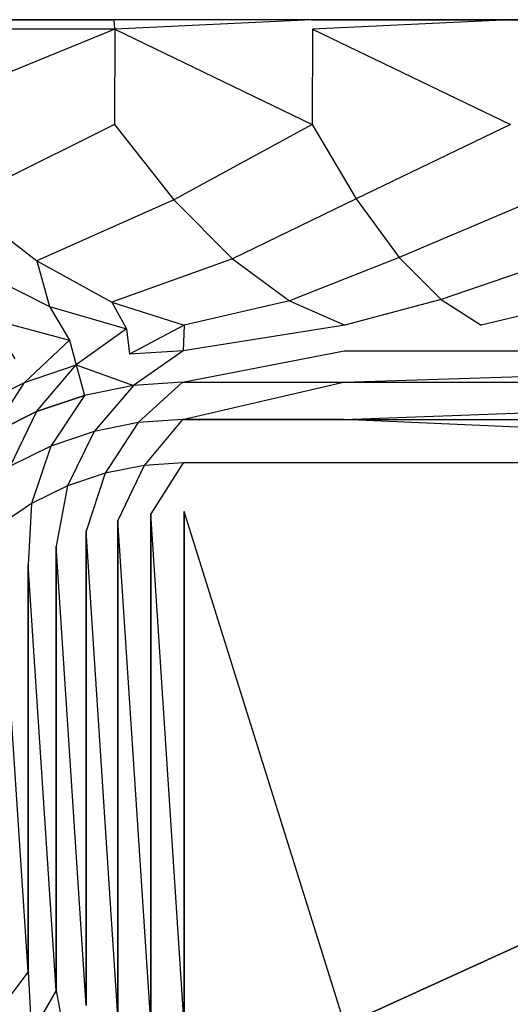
# Model space of a CAD drawing. Extents: x 0 to 1.9, y -0.8 to 0.
# Tile 4 of 13: x 0.47 to 0.74, y -0.53 to 0. Entities that reach past the tile are written whole.
import ezdxf

# ---------------------------------------------------------------- set-up
doc = ezdxf.new("R2010")
doc.units = 0
for name, color, linetype in [('L2_UBA190NAT7V_01_2___REPLACEMT', 7, 'CONTINUOUS'), ('L3_UBA190NAT7V_01_1___REPLACEMT', 7, 'CONTINUOUS'), ('L4_UBA190NAT7V_01_0_2___REPLACE', 7, 'CONTINUOUS'), ('L5_UBA190NAT7V_01_0_1___REPLACE', 7, 'CONTINUOUS')]:
    doc.layers.add(name, color=color, linetype=linetype)

msp = doc.modelspace()

# ---------------------------------------------------------------- linework, layer by layer
at = {"layer": 'L2_UBA190NAT7V_01_2___REPLACEMT', "color": 8}
for points, invisible_edges in [([(0.524794, 0, 0.47847), (0.398514, 0, 0.492745), (0.398646, -0.004992, 0.497493), (0.524794, 0, 0.47847)], 14), ([(0.525265, -0.004994, 0.48321), (0.524794, 0, 0.47847), (0.398646, -0.004992, 0.497493), (0.525265, -0.004994, 0.48321)], 14), ([(0.525265, -0.004994, 0.48321), (0.630875, 0, 0.469365), (0.524794, 0, 0.47847), (0.525265, -0.004994, 0.48321)], 13), ([(0.630875, 0, 0.469365), (0.525265, -0.004994, 0.48321), (0.631224, -0.004994, 0.474116), (0.630875, 0, 0.469365)], 14), ([(0.631224, -0.004994, 0.474116), (0.737144, 0, 0.462858), (0.630875, 0, 0.469365), (0.631224, -0.004994, 0.474116)], 13), ([(0.737144, 0, 0.462858), (0.631224, -0.004994, 0.474116), (0.737377, -0.004994, 0.467616), (0.737144, 0, 0.462858)], 14), ([(0.737377, -0.004994, 0.467616), (0.84354, 0, 0.458952), (0.737144, 0, 0.462858), (0.737377, -0.004994, 0.467616)], 13)]:
    msp.add_3dface(points, dxfattribs=dict(at, invisible_edges=invisible_edges))
at = {"layer": 'L3_UBA190NAT7V_01_1___REPLACEMT', "color": 8}
for points, invisible_edges in [([(0.398514, 0, 0.43), (0.737144, 0, 0.462858), (1.501486, 0, 0.43), (0.398514, 0, 0.43)], 13), ([(0.737144, 0, 0.462858), (0.398514, 0, 0.43), (0.630875, 0, 0.469365), (0.737144, 0, 0.462858)], 10), ([(0.630875, 0, 0.469365), (0.398514, 0, 0.43), (0.524794, 0, 0.47847), (0.630875, 0, 0.469365)], 13), ([(0.524794, 0, 0.47847), (0.398514, 0, 0.43), (0.398514, 0, 0.492745), (0.524794, 0, 0.47847)], 10), ([(1.501486, 0, 0.43), (0.737144, 0, 0.462858), (0.84354, 0, 0.458952), (1.501486, 0, 0.43)], 13)]:
    msp.add_3dface(points, dxfattribs=dict(at, invisible_edges=invisible_edges))
at = {"layer": 'L4_UBA190NAT7V_01_0_2___REPLACE', "color": 8}
for points, invisible_edges in [([(0.4, -0.056091, 0.494911), (0.525265, -0.004994, 0.48321), (0.398646, -0.004992, 0.497493), (0.4, -0.056091, 0.494911)], 13), ([(0.525265, -0.004994, 0.48321), (0.4, -0.056091, 0.494911), (0.525026, -0.056091, 0.480808), (0.525265, -0.004994, 0.48321)], 14), ([(0.631047, -0.056091, 0.471709), (0.525265, -0.004994, 0.48321), (0.525026, -0.056091, 0.480808), (0.631047, -0.056091, 0.471709)], 13), ([(0.525265, -0.004994, 0.48321), (0.631047, -0.056091, 0.471709), (0.631224, -0.004994, 0.474116), (0.525265, -0.004994, 0.48321)], 14), ([(0.737259, -0.056091, 0.465205), (0.631224, -0.004994, 0.474116), (0.631047, -0.056091, 0.471709), (0.737259, -0.056091, 0.465205)], 13), ([(0.631224, -0.004994, 0.474116), (0.737259, -0.056091, 0.465205), (0.737377, -0.004994, 0.467616), (0.631224, -0.004994, 0.474116)], 14)]:
    msp.add_3dface(points, dxfattribs=dict(at, invisible_edges=invisible_edges))
at = {"layer": 'L5_UBA190NAT7V_01_0_1___REPLACE', "color": 8}
for points, invisible_edges in [([(0.4, -0.056091, 0.494911), (0.442087, -0.097351, 0.401269), (0.525026, -0.056091, 0.480808), (0.4, -0.056091, 0.494911)], 14), ([(0.525026, -0.056091, 0.480808), (0.442087, -0.097351, 0.401269), (0.556883, -0.096598, 0.39024), (0.525026, -0.056091, 0.480808)], 14), ([(0.525026, -0.056091, 0.480808), (0.556883, -0.096598, 0.39024), (0.631047, -0.056091, 0.471709), (0.525026, -0.056091, 0.480808)], 14), ([(0.631047, -0.056091, 0.471709), (0.556883, -0.096598, 0.39024), (0.654632, -0.096029, 0.383244), (0.631047, -0.056091, 0.471709)], 14), ([(0.631047, -0.056091, 0.471709), (0.654632, -0.096029, 0.383244), (0.737259, -0.056091, 0.465205), (0.631047, -0.056091, 0.471709)], 14), ([(0.737259, -0.056091, 0.465205), (0.654632, -0.096029, 0.383244), (0.752566, -0.095628, 0.378211), (0.737259, -0.056091, 0.465205)], 14), ([(0.442087, -0.097351, 0.401269), (0.483426, -0.129189, 0.303676), (0.556883, -0.096598, 0.39024), (0.442087, -0.097351, 0.401269)], 14), ([(0.442087, -0.097351, 0.401269), (0.446782, -0.131811, 0.307208), (0.483426, -0.129189, 0.303676), (0.442087, -0.097351, 0.401269)], 14), ([(0.556883, -0.096598, 0.39024), (0.483426, -0.129189, 0.303676), (0.588264, -0.128184, 0.296042), (0.556883, -0.096598, 0.39024)], 14), ([(0.556883, -0.096598, 0.39024), (0.588264, -0.128184, 0.296042), (0.654632, -0.096029, 0.383244), (0.556883, -0.096598, 0.39024)], 14), ([(0.654632, -0.096029, 0.383244), (0.588264, -0.128184, 0.296042), (0.677701, -0.127424, 0.291276), (0.654632, -0.096029, 0.383244)], 14), ([(0.654632, -0.096029, 0.383244), (0.677701, -0.127424, 0.291276), (0.752566, -0.095628, 0.378211), (0.654632, -0.096029, 0.383244)], 14), ([(0.752566, -0.095628, 0.378211), (0.677701, -0.127424, 0.291276), (0.767313, -0.126889, 0.287826), (0.752566, -0.095628, 0.378211)], 14), ([(0.446782, -0.131811, 0.307208), (0.4902, -0.15369, 0.204861), (0.483426, -0.129189, 0.303676), (0.446782, -0.131811, 0.307208)], 14), ([(0.446782, -0.131811, 0.307208), (0.457816, -0.160255, 0.207032), (0.4902, -0.15369, 0.204861), (0.446782, -0.131811, 0.307208)], 14), ([(0.483426, -0.129189, 0.303676), (0.523665, -0.151332, 0.202965), (0.588264, -0.128184, 0.296042), (0.483426, -0.129189, 0.303676)], 14), ([(0.483426, -0.129189, 0.303676), (0.4902, -0.15369, 0.204861), (0.523665, -0.151332, 0.202965), (0.483426, -0.129189, 0.303676)], 14), ([(0.588264, -0.128184, 0.296042), (0.523665, -0.151332, 0.202965), (0.618899, -0.150579, 0.199018), (0.588264, -0.128184, 0.296042)], 14), ([(0.588264, -0.128184, 0.296042), (0.618899, -0.150579, 0.199018), (0.677701, -0.127424, 0.291276), (0.588264, -0.128184, 0.296042)], 14), ([(0.677701, -0.127424, 0.291276), (0.618899, -0.150579, 0.199018), (0.700059, -0.15001, 0.196591), (0.677701, -0.127424, 0.291276)], 14), ([(0.677701, -0.127424, 0.291276), (0.700059, -0.15001, 0.196591), (0.767313, -0.126889, 0.287826), (0.677701, -0.127424, 0.291276)], 14), ([(0.767313, -0.126889, 0.287826), (0.700059, -0.15001, 0.196591), (0.781374, -0.149609, 0.194824), (0.767313, -0.126889, 0.287826)], 14), ([(0.4902, -0.15369, 0.204861), (0.531459, -0.165623, 0.1), (0.523665, -0.151332, 0.202965), (0.4902, -0.15369, 0.204861)], 14), ([(0.523665, -0.151332, 0.202965), (0.562459, -0.163591, 0.1), (0.618899, -0.150579, 0.199018), (0.523665, -0.151332, 0.202965)], 14), ([(0.523665, -0.151332, 0.202965), (0.531459, -0.165623, 0.1), (0.562459, -0.163591, 0.1), (0.523665, -0.151332, 0.202965)], 14), ([(0.618899, -0.150579, 0.199018), (0.562459, -0.163591, 0.1), (0.648528, -0.163591, 0.1), (0.618899, -0.150579, 0.199018)], 14), ([(0.618899, -0.150579, 0.199018), (0.648528, -0.163591, 0.1), (0.700059, -0.15001, 0.196591), (0.618899, -0.150579, 0.199018)], 14), ([(0.700059, -0.15001, 0.196591), (0.648528, -0.163591, 0.1), (0.721513, -0.163591, 0.1), (0.700059, -0.15001, 0.196591)], 14), ([(0.700059, -0.15001, 0.196591), (0.721513, -0.163591, 0.1), (0.781374, -0.149609, 0.194824), (0.700059, -0.15001, 0.196591)], 14), ([(0.781374, -0.149609, 0.194824), (0.721513, -0.163591, 0.1), (0.79463, -0.163591, 0.1), (0.781374, -0.149609, 0.194824)], 14), ([(0.457816, -0.160255, 0.207032), (0.500989, -0.171684, 0.1), (0.4902, -0.15369, 0.204861), (0.457816, -0.160255, 0.207032)], 14), ([(0.4902, -0.15369, 0.204861), (0.500989, -0.171684, 0.1), (0.531459, -0.165623, 0.1), (0.4902, -0.15369, 0.204861)], 14), ([(0.457816, -0.160255, 0.207032), (0.471572, -0.18167, 0.1), (0.500989, -0.171684, 0.1), (0.457816, -0.160255, 0.207032)], 14), ([(0.500989, -0.171684, 0.1), (0.504554, -0.184994, 0.072819), (0.531459, -0.165623, 0.1), (0.500989, -0.171684, 0.1)], 14), ([(0.531459, -0.165623, 0.1), (0.504554, -0.184994, 0.072819), (0.533037, -0.1793, 0.072835), (0.531459, -0.165623, 0.1)], 14), ([(0.531459, -0.165623, 0.1), (0.533037, -0.1793, 0.072835), (0.562459, -0.163591, 0.1), (0.531459, -0.165623, 0.1)], 14), ([(0.562459, -0.163591, 0.1), (0.533037, -0.1793, 0.072835), (0.561801, -0.177358, 0.072864), (0.562459, -0.163591, 0.1)], 14), ([(0.648528, -0.163591, 0.1), (0.561801, -0.177358, 0.072864), (0.648089, -0.177349, 0.072855), (0.648528, -0.163591, 0.1)], 14), ([(0.562459, -0.163591, 0.1), (0.561801, -0.177358, 0.072864), (0.648528, -0.163591, 0.1), (0.562459, -0.163591, 0.1)], 14), ([(1.178048, -0.177349, 0.072855), (1.337541, -0.163591, 0.1), (0.648089, -0.177349, 0.072855), (1.178048, -0.177349, 0.072855)], 10), ([(0.648089, -0.177349, 0.072855), (1.337541, -0.163591, 0.1), (1.251472, -0.163591, 0.1), (0.648089, -0.177349, 0.072855)], 13), ([(1.251472, -0.163591, 0.1), (0.648528, -0.163591, 0.1), (0.648089, -0.177349, 0.072855), (1.251472, -0.163591, 0.1)], 15), ([(0.648528, -0.163591, 0.1), (1.251472, -0.163591, 0.1), (0.958918, -0.163591, 0.1), (0.648528, -0.163591, 0.1)], 15), ([(0.648528, -0.163591, 0.1), (0.958918, -0.163591, 0.1), (0.79463, -0.163591, 0.1), (0.648528, -0.163591, 0.1)], 15), ([(0.648528, -0.163591, 0.1), (0.79463, -0.163591, 0.1), (0.721513, -0.163591, 0.1), (0.648528, -0.163591, 0.1)], 15), ([(0.476843, -0.194401, 0.072819), (0.500989, -0.171684, 0.1), (0.471572, -0.18167, 0.1), (0.476843, -0.194401, 0.072819)], 14), ([(0.500989, -0.171684, 0.1), (0.476843, -0.194401, 0.072819), (0.504554, -0.184994, 0.072819), (0.500989, -0.171684, 0.1)], 13), ([(0.504554, -0.184994, 0.072819), (0.535132, -0.196053, 0.049252), (0.533037, -0.1793, 0.072835), (0.504554, -0.184994, 0.072819)], 14), ([(0.561801, -0.177358, 0.072864), (0.533037, -0.1793, 0.072835), (0.535132, -0.196053, 0.049252), (0.561801, -0.177358, 0.072864)], 14), ([(0.561801, -0.177358, 0.072864), (0.535132, -0.196053, 0.049252), (0.561472, -0.194241, 0.049295), (0.561801, -0.177358, 0.072864)], 14), ([(0.648089, -0.177349, 0.072855), (0.561472, -0.194241, 0.049295), (0.64787, -0.194227, 0.049282), (0.648089, -0.177349, 0.072855)], 13), ([(0.561472, -0.194241, 0.049295), (0.648089, -0.177349, 0.072855), (0.561801, -0.177358, 0.072864), (0.561472, -0.194241, 0.049295)], 14), ([(1.178048, -0.177349, 0.072855), (0.64787, -0.194227, 0.049282), (1.177829, -0.194227, 0.049282), (1.178048, -0.177349, 0.072855)], 13), ([(0.64787, -0.194227, 0.049282), (1.178048, -0.177349, 0.072855), (0.648089, -0.177349, 0.072855), (0.64787, -0.194227, 0.049282)], 14), ([(0.471572, -0.18167, 0.1), (0.450597, -0.207344, 0.072819), (0.476843, -0.194401, 0.072819), (0.471572, -0.18167, 0.1)], 13), ([(0.483305, -0.210005, 0.049228), (0.504554, -0.184994, 0.072819), (0.476843, -0.194401, 0.072819), (0.483305, -0.210005, 0.049228)], 14), ([(0.504554, -0.184994, 0.072819), (0.483305, -0.210005, 0.049228), (0.508924, -0.201308, 0.049228), (0.504554, -0.184994, 0.072819)], 13), ([(0.535132, -0.196053, 0.049252), (0.504554, -0.184994, 0.072819), (0.508924, -0.201308, 0.049228), (0.535132, -0.196053, 0.049252)], 13), ([(0.459041, -0.221971, 0.049228), (0.476843, -0.194401, 0.072819), (0.450597, -0.207344, 0.072819), (0.459041, -0.221971, 0.049228)], 14), ([(0.476843, -0.194401, 0.072819), (0.459041, -0.221971, 0.049228), (0.483305, -0.210005, 0.049228), (0.476843, -0.194401, 0.072819)], 13), ([(0.537742, -0.215882, 0.029252), (0.561472, -0.194241, 0.049295), (0.535132, -0.196053, 0.049252), (0.537742, -0.215882, 0.029252)], 13), ([(0.561472, -0.194241, 0.049295), (0.537742, -0.215882, 0.029252), (0.561472, -0.214241, 0.029295), (0.561472, -0.194241, 0.049295)], 14), ([(0.64787, -0.194227, 0.049282), (0.561472, -0.214241, 0.029295), (0.64787, -0.214227, 0.029282), (0.64787, -0.194227, 0.049282)], 13), ([(0.561472, -0.214241, 0.029295), (0.64787, -0.194227, 0.049282), (0.561472, -0.194241, 0.049295), (0.561472, -0.214241, 0.029295)], 14), ([(1.177829, -0.194227, 0.049282), (0.64787, -0.214227, 0.029282), (1.177829, -0.214227, 0.029282), (1.177829, -0.194227, 0.049282)], 13), ([(0.64787, -0.214227, 0.029282), (1.177829, -0.194227, 0.049282), (0.64787, -0.194227, 0.049282), (0.64787, -0.214227, 0.029282)], 14), ([(0.514101, -0.220626, 0.029228), (0.535132, -0.196053, 0.049252), (0.508924, -0.201308, 0.049228), (0.514101, -0.220626, 0.029228)], 13), ([(0.535132, -0.196053, 0.049252), (0.514101, -0.220626, 0.029228), (0.537742, -0.215882, 0.029252), (0.535132, -0.196053, 0.049252)], 14), ([(0.490959, -0.228482, 0.029228), (0.508924, -0.201308, 0.049228), (0.483305, -0.210005, 0.049228), (0.490959, -0.228482, 0.029228)], 13), ([(0.508924, -0.201308, 0.049228), (0.490959, -0.228482, 0.029228), (0.514101, -0.220626, 0.029228), (0.508924, -0.201308, 0.049228)], 14), ([(0.469041, -0.239292, 0.029228), (0.483305, -0.210005, 0.049228), (0.459041, -0.221971, 0.049228), (0.469041, -0.239292, 0.029228)], 13), ([(0.483305, -0.210005, 0.049228), (0.469041, -0.239292, 0.029228), (0.490959, -0.228482, 0.029228), (0.483305, -0.210005, 0.049228)], 14), ([(0.520083, -0.242949, 0.012819), (0.537742, -0.215882, 0.029252), (0.514101, -0.220626, 0.029228), (0.520083, -0.242949, 0.012819)], 13), ([(0.537742, -0.215882, 0.029252), (0.520083, -0.242949, 0.012819), (0.540869, -0.238787, 0.012835), (0.537742, -0.215882, 0.029252)], 14), ([(0.540869, -0.238787, 0.012835), (0.561472, -0.214241, 0.029295), (0.537742, -0.215882, 0.029252), (0.540869, -0.238787, 0.012835)], 13), ([(0.561472, -0.214241, 0.029295), (0.540869, -0.238787, 0.012835), (0.561801, -0.237358, 0.012864), (0.561472, -0.214241, 0.029295)], 14), ([(0.64787, -0.214227, 0.029282), (0.561472, -0.214241, 0.029295), (0.561801, -0.237358, 0.012864), (0.64787, -0.214227, 0.029282)], 14), ([(1.178048, -0.237369, 0.012829), (0.64787, -0.214227, 0.029282), (0.561801, -0.237358, 0.012864), (1.178048, -0.237369, 0.012829)], 14), ([(1.178048, -0.237369, 0.012829), (1.177829, -0.214227, 0.029282), (0.64787, -0.214227, 0.029282), (1.178048, -0.237369, 0.012829)], 14), ([(0.499804, -0.249833, 0.012819), (0.514101, -0.220626, 0.029228), (0.490959, -0.228482, 0.029228), (0.499804, -0.249833, 0.012819)], 13), ([(0.514101, -0.220626, 0.029228), (0.499804, -0.249833, 0.012819), (0.520083, -0.242949, 0.012819), (0.514101, -0.220626, 0.029228)], 14), ([(0.480597, -0.259306, 0.012819), (0.490959, -0.228482, 0.029228), (0.469041, -0.239292, 0.029228), (0.480597, -0.259306, 0.012819)], 13), ([(0.490959, -0.228482, 0.029228), (0.480597, -0.259306, 0.012819), (0.499804, -0.249833, 0.012819), (0.490959, -0.228482, 0.029228)], 14), ([(0.544512, -0.264768), (0.561801, -0.237358, 0.012864), (0.540869, -0.238787, 0.012835), (0.544512, -0.264768)], 13), ([(0.561801, -0.237358, 0.012864), (0.544512, -0.264768), (0.562459, -0.263591), (0.561801, -0.237358, 0.012864)], 14), ([(1.178048, -0.237369, 0.012829), (0.561801, -0.237358, 0.012864), (0.562459, -0.263591), (1.178048, -0.237369, 0.012829)], 14), ([(1.251472, -0.263591), (1.178048, -0.237369, 0.012829), (0.562459, -0.263591), (1.251472, -0.263591)], 14), ([(0.469041, -0.239292, 0.029228), (0.46279, -0.271204, 0.012819), (0.480597, -0.259306, 0.012819), (0.469041, -0.239292, 0.029228)], 14), ([(0.526871, -0.268277), (0.540869, -0.238787, 0.012835), (0.520083, -0.242949, 0.012819), (0.526871, -0.268277)], 13), ([(0.540869, -0.238787, 0.012835), (0.526871, -0.268277), (0.544512, -0.264768), (0.540869, -0.238787, 0.012835)], 14), ([(0.50984, -0.274058), (0.520083, -0.242949, 0.012819), (0.499804, -0.249833, 0.012819), (0.50984, -0.274058)], 13), ([(0.520083, -0.242949, 0.012819), (0.50984, -0.274058), (0.526871, -0.268277), (0.520083, -0.242949, 0.012819)], 14), ([(0.493709, -0.282013), (0.499804, -0.249833, 0.012819), (0.480597, -0.259306, 0.012819), (0.493709, -0.282013)], 13), ([(0.499804, -0.249833, 0.012819), (0.493709, -0.282013), (0.50984, -0.274058), (0.499804, -0.249833, 0.012819)], 14), ([(0.478754, -0.292005), (0.480597, -0.259306, 0.012819), (0.46279, -0.271204, 0.012819), (0.478754, -0.292005)], 13), ([(0.480597, -0.259306, 0.012819), (0.478754, -0.292005), (0.493709, -0.282013), (0.480597, -0.259306, 0.012819)], 14), ([(0.544512, -0.264768), (0.562459, -0.538591), (0.562459, -0.263591), (0.544512, -0.264768)], 13), ([(0.562459, -0.263591), (0.562459, -0.538591), (0.648528, -0.538591), (0.562459, -0.263591)], 10), ([(0.562459, -0.263591), (0.648528, -0.538591), (1.251472, -0.263591), (0.562459, -0.263591)], 13), ([(1.251472, -0.263591), (0.648528, -0.538591), (1.337541, -0.538591), (1.251472, -0.263591)], 10), ([(0.50984, -0.274058), (0.526871, -0.533906), (0.526871, -0.268277), (0.50984, -0.274058)], 13), ([(0.526871, -0.268277), (0.544512, -0.537415), (0.544512, -0.264768), (0.526871, -0.268277)], 13), ([(0.526871, -0.268277), (0.526871, -0.533906), (0.544512, -0.537415), (0.526871, -0.268277)], 10), ([(0.544512, -0.264768), (0.544512, -0.537415), (0.562459, -0.538591), (0.544512, -0.264768)], 10), ([(0.46279, -0.271204, 0.012819), (0.465232, -0.303864), (0.478754, -0.292005), (0.46279, -0.271204, 0.012819)], 14), ([(0.493709, -0.282013), (0.50984, -0.528125), (0.50984, -0.274058), (0.493709, -0.282013)], 13), ([(0.50984, -0.274058), (0.50984, -0.528125), (0.526871, -0.533906), (0.50984, -0.274058)], 10), ([(0.478754, -0.292005), (0.493709, -0.52017), (0.493709, -0.282013), (0.478754, -0.292005)], 13), ([(0.493709, -0.282013), (0.493709, -0.52017), (0.50984, -0.528125), (0.493709, -0.282013)], 10), ([(0.465232, -0.303864), (0.478754, -0.510178), (0.478754, -0.292005), (0.465232, -0.303864)], 13), ([(0.478754, -0.292005), (0.478754, -0.510178), (0.493709, -0.52017), (0.478754, -0.292005)], 10), ([(0.465232, -0.303864), (0.465232, -0.498319), (0.478754, -0.510178), (0.465232, -0.303864)], 10), ([(0.465232, -0.498319), (0.462793, -0.530981, 0.012819), (0.478754, -0.510178), (0.465232, -0.498319)], 14), ([(0.4806, -0.542879, 0.012819), (0.478754, -0.510178), (0.462793, -0.530981, 0.012819), (0.4806, -0.542879, 0.012819)], 13), ([(0.478754, -0.510178), (0.4806, -0.542879, 0.012819), (0.493709, -0.52017), (0.478754, -0.510178)], 14), ([(0.499807, -0.552351, 0.012819), (0.493709, -0.52017), (0.4806, -0.542879, 0.012819), (0.499807, -0.552351, 0.012819)], 13), ([(0.493709, -0.52017), (0.499807, -0.552351, 0.012819), (0.50984, -0.528125), (0.493709, -0.52017)], 14)]:
    msp.add_3dface(points, dxfattribs=dict(at, invisible_edges=invisible_edges))

doc.saveas('drawing.dxf')
